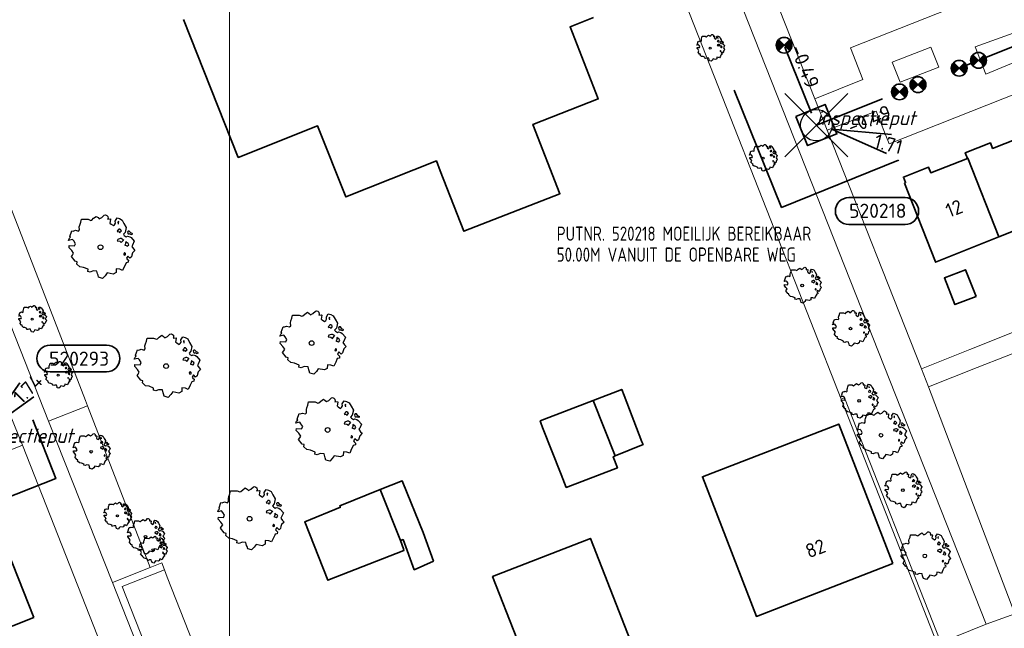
# Model space of a CAD drawing. Header units: metres. Extents: x 152391 to 157968, y 462336 to 467280.
# Tile 234 of 256: x 154960 to 155054, y 464588 to 464646. Entities that reach past the tile are written whole.
import ezdxf
from ezdxf.enums import TextEntityAlignment as Align

# ---------------------------------------------------------------- set-up
doc = ezdxf.new("R2010")
doc.units = ezdxf.units.M
doc.header["$LTSCALE"] = 0.75
doc.header["$PDMODE"] = 3
doc.header["$PDSIZE"] = 3
doc.linetypes.add('RI-VWA_BETON', pattern=[19, 9, -5, 0, -5])
doc.layers.get('0').update_dxf_attribs({"lineweight": 25})
doc.layers.get('defpoints').update_dxf_attribs({"lineweight": 25})
for name, color, linetype, lineweight in [('B-GV-GR-BOOM-S', 252, 'Continuous', 25), ('B-WE-GR-BEPLANTING_CULTUUR_BODEMBEDEKKER-GV', 251, 'Continuous', 18), ('B-WE-GR-BEPLANTING_CULTUUR_HEESTERS-GV', 251, 'Continuous', 18), ('B-WE-GR-BEPLANTING_CULTUUR_VASTE PLANTENVAK-GV', 251, 'Continuous', 18), ('B-WE-GR-GROENVOORZIENING-GV', 251, 'Continuous', 18), ('B-WE-GR-HAAG-GV', 251, 'Continuous', 13), ('B-WE-OG-BEBOUWING-GV', 6, 'Continuous', 35), ('B-WE-OG-BEBOUWING-T18', 1, 'Continuous', 18), ('B-WE-OG-TERREIN_CULTUURSCHEIDING-GV', 251, 'Continuous', 18), ('B-WE-VH-VERHARDING_TEGEL-GV', 251, 'Continuous', 18), ('N-OI-RI-BIJZONDERDERHEDEN-T18', 134, 'Continuous', 18), ('N-OI-RI-VWA_PUTNUMMER-S @ 0.75', 36, 'Continuous', 35), ('N-OI-RI-VWA_RIOOLPUT_INSPECTIEPUT-S', 36, 'Continuous', 35), ('N-OI-RI-VWA_STROOMRICHTING-S @ 0.75', 36, 'Continuous', 35), ('N-OI-RI-VWA_TRANSPORTLEIDING_BETON_250-G', 36, 'RI-VWA_BETON', 35), ('N-RO-KG-GRENS_WERK-G', 7, 'XX-WERKGRENS', 35)]:
    doc.layers.add(name, color=color, linetype=linetype, lineweight=lineweight)
doc.layers.add('inspectieput', color=7, linetype='Continuous', plot=False)
doc.layers.add('N-OI-RI-VRIJVERVAL_HULPSTUK-S', color=210, linetype='Continuous', lineweight=35, plot=False)
doc.layers.add('X-XX-AL-TEKENBLAD_HULPLIJN-G', color=7, linetype='Continuous', lineweight=18, plot=False)
doc.styles.add('NLCS-ISO', font='isocpeur.ttf')
doc.styles.add('NLCS-ISO-M750-T18', font='NLCS-ISO.ttf', dxfattribs={"height": 1.35})
doc.styles.add('NLCS-ISO-M750-T18_CURSIEF', font='NLCS-ISO.ttf', dxfattribs={"oblique": 15, "height": 1.35})
doc.linetypes.add('XX-WERKGRENS', pattern='A,0,[137,NLCS.SHX,S=0.1,R=0,X=-1.1,Y=-1.35],-6', length=6)

# ---------------------------------------------------------------- blocks, each defined once
blk = doc.blocks.new('*U118')
at = {"ltscale": 0.1}
blk.add_hatch(color=256, dxfattribs=at).paths.add_polyline_path([(-2.5, 0), (2.5, -0.83), (2.5, 0.83)])
at = {"ltscale": 0.1, "flags": 128}
blk.add_lwpolyline([(-2.5, 0), (2.5, -0.83), (2.5, 0.83)], close=True, dxfattribs=at)
at = {"ltscale": 0.1, "style": 'NLCS-ISO'}
for tag, p in [('BOBL', (-25.41, -3.24)), ('MAT', (-1, -3.74))]:
    blk.add_attdef(tag, text='', height=1.8, dxfattribs=at).set_placement(p, align=Align.BOTTOM_RIGHT)
for tag, p in [('BOBR', (24.46, -3.23)), ('DIA', (1, -3.74))]:
    blk.add_attdef(tag, text='', height=1.8, dxfattribs=at).set_placement(p, align=Align.BOTTOM_LEFT)
at = {"layer": 'defpoints', "ltscale": 0.1, "style": 'NLCS-ISO', "flags": 1}
blk.add_attdef('JVA', text='', height=1.8, dxfattribs=at).set_placement((0, -1), align=Align.TOP_CENTER)
blk = doc.blocks.new('*U119')
at = {"ltscale": 0.1}
blk.add_hatch(color=256, dxfattribs=at).paths.add_polyline_path([(-2.5, 0), (2.5, -0.83), (2.5, 0.83)])
at = {"ltscale": 0.1, "flags": 128}
blk.add_lwpolyline([(-2.5, 0), (2.5, -0.83), (2.5, 0.83)], close=True, dxfattribs=at)
at = {"ltscale": 0.1, "style": 'NLCS-ISO'}
for tag, p in [('MAT', (-1, 0.5)), ('BOBL', (-15.12, 0))]:
    blk.add_attdef(tag, text='', height=1.8, dxfattribs=at).set_placement(p, align=Align.BOTTOM_RIGHT)
for tag, p in [('DIA', (1, 0.5)), ('BOBR', (14.17, 0))]:
    blk.add_attdef(tag, text='', height=1.8, dxfattribs=at).set_placement(p, align=Align.BOTTOM_LEFT)
at = {"layer": 'defpoints', "ltscale": 0.1, "style": 'NLCS-ISO', "flags": 1}
blk.add_attdef('JVA', text='', height=1.8, dxfattribs=at).set_placement((0, -1), align=Align.TOP_CENTER)
blk = doc.blocks.new('B-SRI-PUT_VWA-SO')
at = {"flags": 128}
blk.add_lwpolyline([(-2, 2), (2, 2), (2, -2), (-2, -2)], close=True, dxfattribs=at)
at = {"lineweight": -3, "flags": 128}
blk.add_lwpolyline([(2, -2), (2, 2), (-2, 2), (-2, -2)], close=True, dxfattribs=at)
at = {"lineweight": -3}
blk.add_circle((0, 0), 2, dxfattribs=at)
blk = doc.blocks.new('*U257')
for q in [(8.88, -3.6), (9.51, -1.18)]:
    blk.add_line((1.94, -0.5), q)
blk.add_lwpolyline([(11.26, -12.58), (4.1, -12.58, -1), (4.1, -9.19), (11.26, -9.19, -1)], format="xyb", close=True)
at = {"ltscale": 0.1, "style": 'NLCS-ISO'}
blk.add_attdef('PUTHGT', text='', height=1.8, rotation=345.4424, dxfattribs=at).set_placement((7.4, -1.95), align=Align.MIDDLE_LEFT)
blk.add_attdef('PUTNR', text='', height=1.8, dxfattribs=at).set_placement((7.78, -9.05), align=Align.MIDDLE_CENTER)
blk = doc.blocks.new('*U178')
for q in [(5.83, 7.6), (7.6, 5.83)]:
    blk.add_line((1.41, 1.41), q)
blk.add_lwpolyline([(16.81, 12.39), (9.65, 12.39, 1), (9.65, 9.01), (16.81, 9.01, 1)], format="xyb", close=True)
at = {"ltscale": 0.1, "style": 'NLCS-ISO'}
blk.add_attdef('PUTHGT', text='', height=1.8, rotation=45, dxfattribs=at).set_placement((5.39, 5.43), align=Align.MIDDLE_LEFT)
blk.add_attdef('PUTNR', text='', height=1.8, dxfattribs=at).set_placement((13.33, 10.67), align=Align.MIDDLE_CENTER)
blk = doc.blocks.new('SRI-HULP')
h = blk.add_hatch(color=256)
h.dxf.hatch_style = 1
h.paths.add_polyline_path([(-0.71, 0.71, 0.198912), (-1, 0, 0.198912), (-0.71, -0.71), (0, 0)])
h = blk.add_hatch(color=256)
h.dxf.hatch_style = 1
h.paths.add_polyline_path([(1, 0, 0.198912), (0.71, 0.71), (0, 0), (0.71, -0.71, 0.198912)])
for p, q in [((-0.71, 0.71), (0.71, -0.71)), ((-0.71, -0.71), (0.71, 0.71))]:
    blk.add_line(p, q)
blk.add_circle((0, 0), 1)
blk = doc.blocks.new('ACMAP_ANN_TEMPLATE_type knoop')
at = {"layer": 'defpoints', "style": 'NLCS-ISO-M750-T18_CURSIEF', "oblique": 15}
blk.add_attdef('type_knoop', (0, 0), '', height=1.35, dxfattribs=at)
blk = doc.blocks.new('SGR-BOOM_21_30')
at = {"linetype": 'Continuous'}
for p, q in [((-1.133, 1.088), (-1.109, 1.187)), ((-1.121, 0.924), (-1.133, 1.088)), ((-1.109, 1.187), (-1.051, 1.335)), ((-1.051, 1.335), (-1.016, 1.499)), ((-1.016, 1.499), (-0.668, 1.499)), ((-0.668, 1.499), (-0.516, 1.433)), ((-0.516, 1.433), (-0.47, 1.45)), ((-0.47, 1.45), (-0.365, 1.548)), ((-0.365, 1.548), (-0.226, 1.647)), ((-0.226, 1.647), (-0.133, 1.581)), ((-0.133, 1.581), (-0.063, 1.515)), ((-0.063, 1.515), (0.065, 1.581)), ((0.065, 1.581), (0.205, 1.712)), ((0.205, 1.712), (0.263, 1.729)), ((0.263, 1.729), (0.333, 1.696)), ((0.333, 1.696), (0.391, 1.647)), ((0.402, 1.532), (0.379, 1.499)), ((0.379, 1.499), (0.53, 1.515)), ((0.391, 1.647), (0.402, 1.532)), ((0.542, 1.483), (0.507, 1.285)), ((0.507, 1.285), (0.565, 1.236)), ((0.53, 1.515), (0.542, 1.483)), ((0.565, 1.236), (0.693, 1.154)), ((0.693, 1.154), (0.751, 1.203)), ((0.751, 1.203), (0.798, 1.285)), ((0.786, 1.4), (0.891, 1.565)), ((0.798, 1.285), (0.786, 1.4)), ((0.891, 1.565), (1.019, 1.532)), ((0.972, 1.368), (0.926, 1.335)), ((0.926, 1.335), (0.949, 1.253)), ((0.972, 0.973), (0.937, 0.908)), ((0.949, 1.253), (0.961, 1.236)), ((0.961, 1.269), (0.972, 1.368)), ((1.03, 0.973), (0.972, 0.973)), ((1.019, 1.532), (1.158, 1.45)), ((1.077, 0.94), (1.03, 0.973)), ((1.124, 0.875), (1.077, 0.94)), ((1.158, 1.45), (1.251, 1.269)), ((1.251, 1.269), (1.379, 1.055)), ((1.379, 1.055), (1.321, 0.793)), ((-1.703, 0.365), (-1.656, 0.48)), ((-1.493, 0.415), (-1.703, 0.365)), ((-1.679, -0.029), (-1.668, 0.086)), ((-1.668, 0.086), (-1.389, 0.07)), ((-1.656, 0.48), (-1.598, 0.53)), ((-1.633, 0.579), (-1.528, 0.875)), ((-1.598, 0.53), (-1.633, 0.579)), ((-1.528, 0.875), (-1.458, 0.858)), ((-1.423, 0.333), (-1.493, 0.415)), ((-1.458, 0.858), (-1.342, 0.908)), ((-1.33, 0.185), (-1.423, 0.333)), ((-1.389, 0.07), (-1.33, 0.185)), ((-1.342, 0.908), (-1.179, 0.858)), ((-1.179, 0.858), (-1.121, 0.924)), ((0.937, 0.908), (0.891, 0.875)), ((0.891, 0.875), (0.926, 0.825)), ((0.926, 0.415), (0.891, 0.333)), ((0.891, 0.333), (1.03, 0.316)), ((0.926, 0.825), (0.984, 0.842)), ((1.054, 0.464), (0.926, 0.415)), ((0.984, 0.842), (1.03, 0.776)), ((1.03, 0.776), (1.077, 0.842)), ((1.03, 0.316), (1.112, 0.251)), ((1.112, 0.464), (1.054, 0.464)), ((1.077, 0.842), (1.124, 0.875)), ((1.217, 0.398), (1.112, 0.464)), ((1.112, 0.251), (1.205, 0.365)), ((1.205, 0.365), (1.24, 0.415)), ((1.321, 0.793), (1.228, 0.694)), ((1.228, 0.694), (1.275, 0.628)), ((1.275, 0.628), (1.379, 0.563)), ((1.344, 0.185), (1.31, 0.103)), ((1.434, 0.049), (1.31, 0.103)), ((1.356, 0.3), (1.344, 0.234)), ((1.344, 0.234), (1.344, 0.185)), ((1.426, 0.234), (1.356, 0.3)), ((1.379, 0.563), (1.438, 0.595)), ((1.472, 0.201), (1.426, 0.234)), ((1.434, 0.049), (1.507, 0.136)), ((1.472, 0.858), (1.438, 0.809)), ((1.438, 0.809), (1.461, 0.743)), ((1.438, 0.595), (1.565, 0.563)), ((1.461, 0.743), (1.531, 0.694)), ((1.542, 0.858), (1.472, 0.858)), ((1.507, 0.136), (1.472, 0.201)), ((1.531, 0.727), (1.635, 0.678)), ((1.531, 0.694), (1.542, 0.727)), ((1.624, 0.76), (1.542, 0.858)), ((1.565, 0.563), (1.635, 0.513)), ((1.728, 0.71), (1.624, 0.76)), ((1.635, 0.678), (1.728, 0.71)), ((1.635, 0.513), (1.81, 0.316)), ((1.717, 0.103), (1.67, 0.037)), ((1.67, 0.037), (1.763, -0.094)), ((1.81, 0.316), (1.717, 0.103)), ((-1.54, -0.177), (-1.679, -0.029)), ((-1.551, -0.505), (-1.493, -0.423)), ((-1.354, -0.752), (-1.551, -0.505)), ((-1.435, -0.324), (-1.54, -0.177)), ((-1.493, -0.423), (-1.435, -0.324)), ((-1.249, -0.784), (-1.354, -0.752)), ((-1.272, -0.899), (-1.249, -0.784)), ((-1.109, -1.047), (-1.272, -0.899)), ((1.286, -0.292), (1.24, -0.357)), ((1.24, -0.357), (1.251, -0.423)), ((1.263, -0.423), (1.333, -0.407)), ((1.333, -0.341), (1.286, -0.292)), ((1.356, -0.883), (1.286, -1.014)), ((1.333, -0.407), (1.333, -0.341)), ((1.368, -0.834), (1.356, -0.883)), ((1.484, -0.801), (1.368, -0.834)), ((1.461, -0.472), (1.391, -0.587)), ((1.391, -0.587), (1.426, -0.637)), ((1.426, -0.637), (1.496, -0.702)), ((1.577, -0.587), (1.461, -0.472)), ((1.496, -0.702), (1.484, -0.801)), ((1.658, -0.522), (1.577, -0.587)), ((1.682, -0.423), (1.658, -0.522)), ((1.717, -0.308), (1.682, -0.423)), ((1.845, -0.177), (1.717, -0.308)), ((1.763, -0.094), (1.845, -0.177)), ((-0.912, -1.08), (-1.109, -1.047)), ((-0.668, -1.179), (-0.912, -1.08)), ((-0.679, -1.294), (-0.668, -1.179)), ((-0.551, -1.326), (-0.679, -1.294)), ((-0.4, -1.261), (-0.551, -1.326)), ((-0.191, -1.277), (-0.4, -1.261)), ((-0.156, -1.425), (-0.191, -1.277)), ((-0.133, -1.491), (-0.156, -1.425)), ((-0.098, -1.606), (-0.133, -1.491)), ((0.112, -1.671), (-0.098, -1.606)), ((0.251, -1.524), (0.112, -1.671)), ((0.356, -1.376), (0.251, -1.524)), ((0.682, -1.441), (0.356, -1.376)), ((0.833, -1.359), (0.682, -1.441)), ((0.844, -1.162), (0.833, -1.359)), ((1.03, -1.179), (0.844, -1.162)), ((1.182, -1.244), (1.03, -1.179)), ((1.286, -1.014), (1.182, -1.244))]:
    blk.add_line(p, q, dxfattribs=at)
blk.add_circle((0, 0), 0.126, dxfattribs=at)
blk = doc.blocks.new('SGR-BOOM_31_50')
at = {"linetype": 'Continuous'}
for p, q in [((-1.402, 1.78), (-1.355, 1.999)), ((-1.355, 1.999), (-0.89, 1.999)), ((-0.89, 1.999), (-0.688, 1.911)), ((-0.688, 1.911), (-0.626, 1.933)), ((-0.626, 1.933), (-0.487, 2.064)), ((-0.487, 2.064), (-0.301, 2.196)), ((-0.301, 2.196), (-0.177, 2.108)), ((-0.177, 2.108), (-0.084, 2.02)), ((-0.084, 2.02), (0.087, 2.108)), ((0.087, 2.108), (0.273, 2.283)), ((0.273, 2.283), (0.351, 2.305)), ((0.351, 2.305), (0.444, 2.261)), ((0.444, 2.261), (0.521, 2.196)), ((0.537, 2.042), (0.506, 1.999)), ((0.506, 1.999), (0.707, 2.02)), ((0.521, 2.196), (0.537, 2.042)), ((0.723, 1.977), (0.676, 1.714)), ((0.707, 2.02), (0.723, 1.977)), ((1.048, 1.867), (1.188, 2.086)), ((1.188, 2.086), (1.358, 2.042)), ((1.358, 2.042), (1.545, 1.933)), ((1.545, 1.933), (1.669, 1.692)), ((-2.177, 0.772), (-2.038, 1.166)), ((-2.038, 1.166), (-1.944, 1.144)), ((-1.944, 1.144), (-1.789, 1.21)), ((-1.789, 1.21), (-1.572, 1.144)), ((-1.572, 1.144), (-1.495, 1.232)), ((-1.51, 1.451), (-1.479, 1.582)), ((-1.495, 1.232), (-1.51, 1.451)), ((-1.479, 1.582), (-1.402, 1.78)), ((0.676, 1.714), (0.754, 1.648)), ((0.754, 1.648), (0.924, 1.539)), ((0.924, 1.539), (1.002, 1.604)), ((1.002, 1.604), (1.064, 1.714)), ((1.064, 1.714), (1.048, 1.867)), ((1.25, 1.21), (1.188, 1.166)), ((1.188, 1.166), (1.234, 1.101)), ((1.296, 1.823), (1.234, 1.78)), ((1.234, 1.78), (1.265, 1.67)), ((1.234, 1.101), (1.312, 1.122)), ((1.296, 1.298), (1.25, 1.21)), ((1.265, 1.67), (1.281, 1.648)), ((1.281, 1.692), (1.296, 1.823)), ((1.374, 1.298), (1.296, 1.298)), ((1.312, 1.122), (1.374, 1.035)), ((1.436, 1.254), (1.374, 1.298)), ((1.374, 1.035), (1.436, 1.122)), ((1.498, 1.166), (1.436, 1.254)), ((1.436, 1.122), (1.498, 1.166)), ((1.762, 1.057), (1.638, 0.925)), ((1.669, 1.692), (1.839, 1.407)), ((1.839, 1.407), (1.762, 1.057)), ((1.963, 1.144), (1.917, 1.079)), ((1.917, 1.079), (1.948, 0.991)), ((1.948, 0.991), (2.041, 0.925)), ((2.056, 1.144), (1.963, 1.144)), ((2.041, 0.969), (2.18, 0.903)), ((2.041, 0.925), (2.056, 0.969)), ((2.165, 1.013), (2.056, 1.144)), ((2.304, 0.947), (2.165, 1.013)), ((2.18, 0.903), (2.304, 0.947)), ((-2.27, 0.487), (-2.208, 0.641)), ((-1.991, 0.553), (-2.27, 0.487)), ((-2.239, -0.038), (-2.224, 0.115)), ((-2.224, 0.115), (-1.851, 0.093)), ((-2.208, 0.641), (-2.131, 0.706)), ((-2.131, 0.706), (-2.177, 0.772)), ((-1.898, 0.444), (-1.991, 0.553)), ((-1.774, 0.246), (-1.898, 0.444)), ((-1.851, 0.093), (-1.774, 0.246)), ((1.234, 0.553), (1.188, 0.444)), ((1.188, 0.444), (1.374, 0.422)), ((1.405, 0.619), (1.234, 0.553)), ((1.374, 0.422), (1.483, 0.334)), ((1.483, 0.619), (1.405, 0.619)), ((1.622, 0.531), (1.483, 0.619)), ((1.483, 0.334), (1.607, 0.487)), ((1.607, 0.487), (1.653, 0.553)), ((1.638, 0.925), (1.7, 0.838)), ((1.7, 0.838), (1.839, 0.75)), ((1.793, 0.246), (1.746, 0.137)), ((1.911, 0.065), (1.746, 0.137)), ((1.808, 0.4), (1.793, 0.312)), ((1.793, 0.312), (1.793, 0.246)), ((1.901, 0.312), (1.808, 0.4)), ((1.839, 0.75), (1.917, 0.794)), ((1.963, 0.268), (1.901, 0.312)), ((1.911, 0.065), (2.01, 0.181)), ((1.917, 0.794), (2.087, 0.75)), ((2.01, 0.181), (1.963, 0.268)), ((2.087, 0.75), (2.18, 0.684)), ((2.18, 0.684), (2.413, 0.422)), ((2.289, 0.137), (2.227, 0.049)), ((2.227, 0.049), (2.351, -0.126)), ((2.413, 0.422), (2.289, 0.137)), ((-2.053, -0.235), (-2.239, -0.038)), ((-2.069, -0.673), (-1.991, -0.564)), ((-1.805, -1.002), (-2.069, -0.673)), ((-1.913, -0.433), (-2.053, -0.235)), ((-1.991, -0.564), (-1.913, -0.433)), ((1.715, -0.389), (1.653, -0.476)), ((1.653, -0.476), (1.669, -0.564)), ((1.684, -0.564), (1.777, -0.542)), ((1.777, -0.454), (1.715, -0.389)), ((1.777, -0.542), (1.777, -0.454)), ((1.948, -0.63), (1.855, -0.783)), ((1.855, -0.783), (1.901, -0.849)), ((1.901, -0.849), (1.994, -0.936)), ((2.103, -0.783), (1.948, -0.63)), ((2.211, -0.695), (2.103, -0.783)), ((2.242, -0.564), (2.211, -0.695)), ((2.289, -0.411), (2.242, -0.564)), ((2.459, -0.235), (2.289, -0.411)), ((2.351, -0.126), (2.459, -0.235)), ((-1.665, -1.046), (-1.805, -1.002)), ((-1.696, -1.199), (-1.665, -1.046)), ((-1.479, -1.396), (-1.696, -1.199)), ((-1.216, -1.44), (-1.479, -1.396)), ((-0.89, -1.571), (-1.216, -1.44)), ((-0.906, -1.725), (-0.89, -1.571)), ((-0.735, -1.769), (-0.906, -1.725)), ((-0.533, -1.681), (-0.735, -1.769)), ((-0.254, -1.703), (-0.533, -1.681)), ((-0.208, -1.9), (-0.254, -1.703)), ((0.475, -1.834), (0.335, -2.031)), ((0.909, -1.922), (0.475, -1.834)), ((1.11, -1.812), (0.909, -1.922)), ((1.126, -1.55), (1.11, -1.812)), ((1.374, -1.571), (1.126, -1.55)), ((1.576, -1.659), (1.374, -1.571)), ((1.715, -1.352), (1.576, -1.659)), ((1.808, -1.177), (1.715, -1.352)), ((1.824, -1.112), (1.808, -1.177)), ((1.979, -1.068), (1.824, -1.112)), ((1.994, -0.936), (1.979, -1.068)), ((-0.177, -1.988), (-0.208, -1.9)), ((-0.13, -2.141), (-0.177, -1.988)), ((0.149, -2.229), (-0.13, -2.141)), ((0.335, -2.031), (0.149, -2.229))]:
    blk.add_line(p, q, dxfattribs=at)
blk.add_circle((0, 0), 0.169, dxfattribs=at)
blk = doc.blocks.new('SGR-BOOM_50_100')
at = {"linetype": 'Continuous'}
for p, q in [((-0.649, 2.752), (-0.401, 2.928)), ((-0.401, 2.928), (-0.236, 2.811)), ((-0.236, 2.811), (-0.112, 2.694)), ((-0.112, 2.694), (0.116, 2.811)), ((0.116, 2.811), (0.364, 3.044)), ((0.364, 3.044), (0.467, 3.074)), ((0.467, 3.074), (0.591, 3.015)), ((0.591, 3.015), (0.695, 2.928)), ((0.695, 2.928), (0.715, 2.723)), ((-2.014, 1.935), (-1.972, 2.11)), ((-1.993, 1.643), (-2.014, 1.935)), ((-1.972, 2.11), (-1.869, 2.373)), ((-1.869, 2.373), (-1.807, 2.665)), ((-1.807, 2.665), (-1.187, 2.665)), ((-1.187, 2.665), (-0.918, 2.548)), ((-0.918, 2.548), (-0.835, 2.577)), ((-0.835, 2.577), (-0.649, 2.752)), ((0.715, 2.723), (0.674, 2.665)), ((0.674, 2.665), (0.943, 2.694)), ((0.964, 2.636), (0.902, 2.285)), ((0.902, 2.285), (1.005, 2.198)), ((0.943, 2.694), (0.964, 2.636)), ((1.005, 2.198), (1.232, 2.052)), ((1.232, 2.052), (1.336, 2.139)), ((1.336, 2.139), (1.418, 2.285)), ((1.398, 2.49), (1.584, 2.782)), ((1.418, 2.285), (1.398, 2.49)), ((1.584, 2.782), (1.811, 2.723)), ((1.729, 2.431), (1.646, 2.373)), ((1.646, 2.373), (1.687, 2.227)), ((1.687, 2.227), (1.708, 2.198)), ((1.708, 2.256), (1.729, 2.431)), ((1.811, 2.723), (2.059, 2.577)), ((2.059, 2.577), (2.225, 2.256)), ((2.225, 2.256), (2.452, 1.876)), ((2.452, 1.876), (2.349, 1.409)), ((-2.944, 0.854), (-2.841, 0.942)), ((-2.903, 1.029), (-2.717, 1.555)), ((-2.841, 0.942), (-2.903, 1.029)), ((-2.717, 1.555), (-2.593, 1.526)), ((-2.593, 1.526), (-2.386, 1.613)), ((-2.386, 1.613), (-2.096, 1.526)), ((-2.096, 1.526), (-1.993, 1.643)), ((1.667, 1.613), (1.584, 1.555)), ((1.584, 1.555), (1.646, 1.467)), ((1.646, 1.467), (1.749, 1.497)), ((1.729, 1.73), (1.667, 1.613)), ((1.832, 1.73), (1.729, 1.73)), ((1.749, 1.497), (1.832, 1.38)), ((1.915, 1.672), (1.832, 1.73)), ((1.832, 1.38), (1.915, 1.497)), ((1.997, 1.555), (1.915, 1.672)), ((1.915, 1.497), (1.997, 1.555)), ((2.349, 1.409), (2.183, 1.234)), ((2.183, 1.234), (2.266, 1.117)), ((2.266, 1.117), (2.452, 1)), ((2.452, 1), (2.556, 1.059)), ((2.618, 1.526), (2.556, 1.438)), ((2.556, 1.438), (2.597, 1.321)), ((2.556, 1.059), (2.783, 1)), ((2.597, 1.321), (2.721, 1.234)), ((2.742, 1.526), (2.618, 1.526)), ((2.721, 1.292), (2.907, 1.205)), ((2.721, 1.234), (2.742, 1.292)), ((2.886, 1.351), (2.742, 1.526)), ((2.783, 1), (2.907, 0.913)), ((3.072, 1.263), (2.886, 1.351)), ((2.907, 1.205), (3.072, 1.263)), ((-3.027, 0.65), (-2.944, 0.854)), ((-2.655, 0.737), (-3.027, 0.65)), ((-2.985, -0.051), (-2.965, 0.153)), ((-2.965, 0.153), (-2.469, 0.124)), ((-2.531, 0.591), (-2.655, 0.737)), ((-2.365, 0.329), (-2.531, 0.591)), ((-2.469, 0.124), (-2.365, 0.329)), ((1.646, 0.737), (1.584, 0.591)), ((1.584, 0.591), (1.832, 0.562)), ((1.873, 0.825), (1.646, 0.737)), ((1.832, 0.562), (1.977, 0.445)), ((1.977, 0.825), (1.873, 0.825)), ((2.163, 0.708), (1.977, 0.825)), ((1.977, 0.445), (2.142, 0.65)), ((2.142, 0.65), (2.204, 0.737)), ((2.39, 0.329), (2.328, 0.183)), ((2.549, 0.087), (2.328, 0.183)), ((2.411, 0.533), (2.39, 0.416)), ((2.39, 0.416), (2.39, 0.329)), ((2.535, 0.416), (2.411, 0.533)), ((2.618, 0.358), (2.535, 0.416)), ((2.549, 0.087), (2.68, 0.241)), ((2.68, 0.241), (2.618, 0.358)), ((2.907, 0.913), (3.217, 0.562)), ((3.052, 0.183), (2.969, 0.066)), ((2.969, 0.066), (3.135, -0.168)), ((3.217, 0.562), (3.052, 0.183)), ((-2.737, -0.314), (-2.985, -0.051)), ((-2.758, -0.898), (-2.655, -0.752)), ((-2.407, -1.336), (-2.758, -0.898)), ((-2.551, -0.577), (-2.737, -0.314)), ((-2.655, -0.752), (-2.551, -0.577)), ((2.287, -0.518), (2.204, -0.635)), ((2.204, -0.635), (2.225, -0.752)), ((2.245, -0.752), (2.37, -0.723)), ((2.37, -0.606), (2.287, -0.518)), ((2.37, -0.723), (2.37, -0.606)), ((2.597, -0.84), (2.473, -1.044)), ((2.804, -1.044), (2.597, -0.84)), ((2.948, -0.927), (2.804, -1.044)), ((2.99, -0.752), (2.948, -0.927)), ((3.052, -0.548), (2.99, -0.752)), ((3.279, -0.314), (3.052, -0.548)), ((3.135, -0.168), (3.279, -0.314)), ((-2.22, -1.394), (-2.407, -1.336)), ((-2.262, -1.599), (-2.22, -1.394)), ((-1.972, -1.862), (-2.262, -1.599)), ((-1.621, -1.92), (-1.972, -1.862)), ((2.287, -1.803), (2.101, -2.212)), ((2.411, -1.57), (2.287, -1.803)), ((2.432, -1.482), (2.411, -1.57)), ((2.638, -1.424), (2.432, -1.482)), ((2.473, -1.044), (2.535, -1.132)), ((2.535, -1.132), (2.659, -1.248)), ((2.659, -1.248), (2.638, -1.424)), ((-1.187, -2.095), (-1.621, -1.92)), ((-1.207, -2.3), (-1.187, -2.095)), ((-0.98, -2.358), (-1.207, -2.3)), ((-0.711, -2.241), (-0.98, -2.358)), ((-0.339, -2.271), (-0.711, -2.241)), ((-0.277, -2.533), (-0.339, -2.271)), ((-0.236, -2.65), (-0.277, -2.533)), ((-0.174, -2.855), (-0.236, -2.65)), ((0.447, -2.709), (0.199, -2.971)), ((0.633, -2.446), (0.447, -2.709)), ((1.212, -2.563), (0.633, -2.446)), ((1.48, -2.417), (1.212, -2.563)), ((1.501, -2.066), (1.48, -2.417)), ((1.832, -2.095), (1.501, -2.066)), ((2.101, -2.212), (1.832, -2.095)), ((0.199, -2.971), (-0.174, -2.855))]:
    blk.add_line(p, q, dxfattribs=at)
blk.add_circle((0, 0), 0.225, dxfattribs=at)
blk = doc.blocks.new('SGR-BOOM_0_20')
at = {"linetype": 'Continuous'}
for p, q in [((-0.832, 0.89), (-0.788, 1.001)), ((-0.788, 1.001), (-0.762, 1.124)), ((-0.762, 1.124), (-0.501, 1.124)), ((-0.501, 1.124), (-0.387, 1.075)), ((-0.387, 1.075), (-0.352, 1.087)), ((-0.352, 1.087), (-0.274, 1.161)), ((-0.274, 1.161), (-0.169, 1.235)), ((-0.169, 1.235), (-0.099, 1.186)), ((-0.099, 1.186), (-0.047, 1.137)), ((-0.047, 1.137), (0.049, 1.186)), ((0.049, 1.186), (0.154, 1.284)), ((0.154, 1.284), (0.197, 1.297)), ((0.197, 1.297), (0.25, 1.272)), ((0.25, 1.272), (0.293, 1.235)), ((0.302, 1.149), (0.284, 1.124)), ((0.284, 1.124), (0.398, 1.137)), ((0.293, 1.235), (0.302, 1.149)), ((0.407, 1.112), (0.38, 0.964)), ((0.38, 0.964), (0.424, 0.927)), ((0.398, 1.137), (0.407, 1.112)), ((0.564, 0.902), (0.598, 0.964)), ((0.59, 1.05), (0.668, 1.173)), ((0.598, 0.964), (0.59, 1.05)), ((0.668, 1.173), (0.764, 1.149)), ((0.729, 1.026), (0.694, 1.001)), ((0.694, 1.001), (0.712, 0.939)), ((0.712, 0.939), (0.721, 0.927)), ((0.721, 0.952), (0.729, 1.026)), ((0.764, 1.149), (0.869, 1.087)), ((0.869, 1.087), (0.939, 0.952)), ((0.939, 0.952), (1.035, 0.792)), ((-1.277, 0.274), (-1.242, 0.36)), ((-1.12, 0.311), (-1.277, 0.274)), ((-1.259, -0.022), (-1.251, 0.065)), ((-1.251, 0.065), (-1.041, 0.052)), ((-1.242, 0.36), (-1.198, 0.397)), ((-1.225, 0.434), (-1.146, 0.656)), ((-1.198, 0.397), (-1.225, 0.434)), ((-1.146, 0.656), (-1.094, 0.644)), ((-1.068, 0.249), (-1.12, 0.311)), ((-1.094, 0.644), (-1.007, 0.681)), ((-0.998, 0.139), (-1.068, 0.249)), ((-1.041, 0.052), (-0.998, 0.139)), ((-1.007, 0.681), (-0.884, 0.644)), ((-0.884, 0.644), (-0.841, 0.693)), ((-0.85, 0.816), (-0.832, 0.89)), ((-0.841, 0.693), (-0.85, 0.816)), ((0.424, 0.927), (0.52, 0.865)), ((0.52, 0.865), (0.564, 0.902)), ((0.703, 0.681), (0.668, 0.656)), ((0.668, 0.656), (0.694, 0.619)), ((0.694, 0.311), (0.668, 0.249)), ((0.668, 0.249), (0.773, 0.237)), ((0.694, 0.619), (0.738, 0.631)), ((0.79, 0.348), (0.694, 0.311)), ((0.729, 0.73), (0.703, 0.681)), ((0.773, 0.73), (0.729, 0.73)), ((0.738, 0.631), (0.773, 0.582)), ((0.808, 0.705), (0.773, 0.73)), ((0.773, 0.582), (0.808, 0.631)), ((0.773, 0.237), (0.834, 0.188)), ((0.834, 0.348), (0.79, 0.348)), ((0.843, 0.656), (0.808, 0.705)), ((0.808, 0.631), (0.843, 0.656)), ((0.912, 0.299), (0.834, 0.348)), ((0.834, 0.188), (0.904, 0.274)), ((0.904, 0.274), (0.93, 0.311)), ((0.991, 0.594), (0.921, 0.521)), ((0.921, 0.521), (0.956, 0.471)), ((0.956, 0.471), (1.035, 0.422)), ((1.008, 0.139), (0.982, 0.077)), ((1.075, 0.037), (0.982, 0.077)), ((1.035, 0.792), (0.991, 0.594)), ((1.017, 0.225), (1.008, 0.176)), ((1.008, 0.176), (1.008, 0.139)), ((1.069, 0.176), (1.017, 0.225)), ((1.035, 0.422), (1.078, 0.447)), ((1.104, 0.151), (1.069, 0.176)), ((1.075, 0.037), (1.13, 0.102)), ((1.104, 0.644), (1.078, 0.607)), ((1.078, 0.607), (1.096, 0.557)), ((1.078, 0.447), (1.174, 0.422)), ((1.096, 0.557), (1.148, 0.521)), ((1.157, 0.644), (1.104, 0.644)), ((1.13, 0.102), (1.104, 0.151)), ((1.148, 0.545), (1.226, 0.508)), ((1.148, 0.521), (1.157, 0.545)), ((1.218, 0.57), (1.157, 0.644)), ((1.174, 0.422), (1.226, 0.385)), ((1.296, 0.533), (1.218, 0.57)), ((1.226, 0.508), (1.296, 0.533)), ((1.226, 0.385), (1.357, 0.237)), ((1.287, 0.077), (1.253, 0.028)), ((1.253, 0.028), (1.322, -0.071)), ((1.357, 0.237), (1.287, 0.077)), ((-1.155, -0.132), (-1.259, -0.022)), ((-1.164, -0.379), (-1.12, -0.317)), ((-1.015, -0.564), (-1.164, -0.379)), ((-1.076, -0.243), (-1.155, -0.132)), ((-1.12, -0.317), (-1.076, -0.243)), ((-0.937, -0.588), (-1.015, -0.564)), ((-0.954, -0.675), (-0.937, -0.588)), ((-0.832, -0.785), (-0.954, -0.675)), ((-0.684, -0.81), (-0.832, -0.785)), ((-0.501, -0.884), (-0.684, -0.81)), ((-0.509, -0.97), (-0.501, -0.884)), ((0.633, -0.872), (0.625, -1.019)), ((0.773, -0.884), (0.633, -0.872)), ((0.886, -0.933), (0.773, -0.884)), ((0.965, -0.761), (0.886, -0.933)), ((0.965, -0.219), (0.93, -0.268)), ((0.93, -0.268), (0.939, -0.317)), ((0.947, -0.317), (1, -0.305)), ((1, -0.256), (0.965, -0.219)), ((1.017, -0.662), (0.965, -0.761)), ((1, -0.305), (1, -0.256)), ((1.026, -0.625), (1.017, -0.662)), ((1.113, -0.601), (1.026, -0.625)), ((1.096, -0.354), (1.043, -0.44)), ((1.043, -0.44), (1.069, -0.477)), ((1.069, -0.477), (1.122, -0.527)), ((1.183, -0.44), (1.096, -0.354)), ((1.122, -0.527), (1.113, -0.601)), ((1.244, -0.391), (1.183, -0.44)), ((1.261, -0.317), (1.244, -0.391)), ((1.287, -0.231), (1.261, -0.317)), ((1.383, -0.132), (1.287, -0.231)), ((1.322, -0.071), (1.383, -0.132)), ((-0.413, -0.995), (-0.509, -0.97)), ((-0.3, -0.946), (-0.413, -0.995)), ((-0.143, -0.958), (-0.3, -0.946)), ((-0.117, -1.069), (-0.143, -0.958)), ((-0.099, -1.118), (-0.117, -1.069)), ((-0.073, -1.204), (-0.099, -1.118)), ((0.084, -1.254), (-0.073, -1.204)), ((0.188, -1.143), (0.084, -1.254)), ((0.267, -1.032), (0.188, -1.143)), ((0.511, -1.081), (0.267, -1.032)), ((0.625, -1.019), (0.511, -1.081))]:
    blk.add_line(p, q, dxfattribs=at)
blk.add_circle((0, 0), 0.0948, dxfattribs=at)

msp = doc.modelspace()

# ---------------------------------------------------------------- linework, layer by layer
at = {"layer": 'B-WE-GR-BEPLANTING_CULTUUR_BODEMBEDEKKER-GV'}
msp.add_lwpolyline([(154968.838, 464592.374), (154972.43, 464593.795), (154966.462, 464609.17), (154962.771, 464607.71)], close=True, dxfattribs=at)
at = {"layer": 'B-WE-GR-BEPLANTING_CULTUUR_HEESTERS-GV'}
for points in [[(155020.695, 464667.322), (155016.202, 464665.545), (155022.571, 464649.297), (155035.221, 464617.131), (155038.102, 464609.805), (155038.428, 464609.933), (155047.576, 464586.67), (155051.894, 464588.406), (155022.86, 464661.845)], [(155054.475, 464644.581), (155050.845, 464643.278), (155051.882, 464640.689), (155055.453, 464642.17)], [(155047.251, 464586.539), (155047.576, 464586.67), (155038.428, 464609.933), (155038.102, 464609.805)]]:
    msp.add_lwpolyline(points, close=True, dxfattribs=at)
at = {"layer": 'B-WE-GR-BEPLANTING_CULTUUR_VASTE PLANTENVAK-GV'}
msp.add_lwpolyline([(155046.652, 464643.254), (155042.962, 464641.832), (155043.732, 464639.928), (155047.392, 464641.35)], close=True, dxfattribs=at)
at = {"layer": 'B-WE-GR-GROENVOORZIENING-GV'}
for points in [[(154981.484, 464560.405), (154982.337, 464560.739), (154972.304, 464585.548), (154969.76, 464591.975), (154973.779, 464593.565), (154973.519, 464594.226), (154972.43, 464593.795), (154968.838, 464592.374), (154971.642, 464585.286)], [(154986.12, 464562.22), (154974.051, 464592.875), (154973.779, 464593.565), (154969.76, 464591.975), (154972.304, 464585.548), (154982.337, 464560.739)]]:
    msp.add_lwpolyline(points, close=True, dxfattribs=at)
at = {"layer": 'B-WE-GR-HAAG-GV'}
msp.add_lwpolyline([(154981.484, 464560.405), (154982.337, 464560.739), (154972.304, 464585.548), (154969.76, 464591.975), (154973.779, 464593.565), (154973.519, 464594.226), (154972.43, 464593.795), (154968.838, 464592.374), (154971.642, 464585.286)], close=True, dxfattribs=at)
at = {"layer": 'B-WE-OG-BEBOUWING-GV'}
msp.add_lwpolyline([(154975.585, 464645.892), (154980.795, 464632.776), (154988.332, 464635.769), (154991.012, 464629.021), (154999.634, 464632.446), (155000, 464631.511), (155002.247, 464625.758), (155011.383, 464629.327), (155008.812, 464635.908), (155015.018, 464638.332), (155012.337, 464645.193), (155014.581, 464646.07)], dxfattribs=at)
for points in [[(155050.122, 464632.685), (155050.163, 464632.701), (155053.104, 464625.218), (155058.831, 464627.51), (155058.953, 464627.559), (155056.026, 464635.005), (155055.964, 464634.981), (155052.51, 464633.623), (155052.301, 464634.154), (155049.914, 464633.215)], [(155044.143, 464630.335), (155047.082, 464622.855), (155047.098, 464622.815), (155053.104, 464625.218), (155050.163, 464632.701), (155050.122, 464632.685), (155046.632, 464631.313), (155046.424, 464631.844), (155044.037, 464630.906), (155044.245, 464630.375)], [(155050.934, 464619.565), (155049.937, 464622.102), (155047.93, 464621.313), (155048.927, 464618.776)], [(155016.636, 464604.397), (155019.279, 464605.479), (155019.179, 464605.735), (155017.473, 464610.151), (155017.253, 464610.723), (155014.529, 464609.668)], [(155016.636, 464604.397), (155014.529, 464609.668), (155009.509, 464607.724), (155009.557, 464607.541), (155009.729, 464607.106), (155011.49, 464602.641), (155011.981, 464601.399), (155016.846, 464603.263), (155016.441, 464604.317)], [(155043.015, 464594.155), (155037.883, 464607.426), (155024.92, 464602.414), (155030.052, 464589.142)], [(154996.229, 464596.35), (154996.471, 464596.438), (154997.535, 464593.58), (154999.346, 464594.406), (154998.365, 464597.126), (154996.445, 464601.862), (154996.376, 464602.033), (154994.284, 464601.192)], [(154987.128, 464598.123), (154989.296, 464592.582), (154996.54, 464595.419), (154996.511, 464595.57), (154996.229, 464596.35), (154994.284, 464601.192), (154990.452, 464599.653), (154990.505, 464599.512), (154987.121, 464598.141)], [(154961.369, 464589.048), (154958.389, 464596.566), (154954.68, 464595.096), (154954.47, 464595.626), (154952.081, 464594.679), (154952.291, 464594.149), (154952.358, 464594.175), (154955.335, 464586.665)], [(155018.882, 464584.778), (155014.272, 464596.561), (155004.981, 464592.926), (155009.59, 464581.143)]]:
    msp.add_lwpolyline(points, close=True, dxfattribs=at)
at = {"layer": 'B-WE-OG-TERREIN_CULTUURSCHEIDING-GV'}
msp.add_lwpolyline([(154966.264, 464609.679), (154954.078, 464641.072), (154950.185, 464639.528), (154962.771, 464607.71), (154966.462, 464609.17)], close=True, dxfattribs=at)
at = {"layer": 'B-WE-VH-VERHARDING_TEGEL-GV'}
for points in [[(155022.86, 464661.845), (155051.894, 464588.406), (155054.638, 464589.37), (155046.413, 464610.956), (155045.754, 464612.688), (155036.796, 464635.358), (155035.611, 464638.335), (155026.562, 464661.278)], [(155100.723, 464607.604), (155095.095, 464605.231), (155059.535, 464591.279), (155054.638, 464589.37), (155051.894, 464588.406), (155047.576, 464586.67), (155047.251, 464586.539), (155026.778, 464578.302), (155000, 464567.647), (154986.18, 464562.131), (154986.12, 464562.22), (154982.337, 464560.739), (154981.484, 464560.405), (154979.968, 464559.814), (154978.454, 464559.223), (154943.688, 464545.591), (154938.38, 464543.51), (154932.918, 464541.371), (154933.323, 464538.766), (155104.15, 464606.336), (155104.347, 464606.414)]]:
    msp.add_lwpolyline(points, dxfattribs=at)
for points in [[(155074.509, 464657.22), (155039.008, 464643.206), (155040.164, 464640.171), (155035.611, 464638.335), (155036.796, 464635.358), (155041.438, 464637.165), (155042.683, 464634.07), (155078.153, 464648.144), (155076.85, 464651.388), (155082.563, 464653.61), (155081.378, 464656.496), (155075.694, 464654.334)], [(155054.475, 464644.581), (155055.453, 464642.17), (155051.882, 464640.689), (155050.845, 464643.278)], [(154952.988, 464643.805), (154949.096, 464642.262), (154949.466, 464641.33), (154943.876, 464639.112), (154944.509, 464637.485), (154947.272, 464638.557), (154949.417, 464633.076), (154950.166, 464631.162), (154959.11, 464608.307), (154960.29, 464605.427), (154969.286, 464582.543), (154969.969, 464580.807), (154978.454, 464559.223), (154979.968, 464559.814), (154981.484, 464560.405), (154971.642, 464585.286), (154968.838, 464592.374), (154962.771, 464607.71), (154950.185, 464639.528), (154954.078, 464641.072)], [(155046.652, 464643.254), (155047.392, 464641.35), (155043.732, 464639.928), (155042.962, 464641.832)], [(155086.504, 464626.918), (155092.233, 464629.199), (155091.519, 464630.932), (155085.813, 464628.657), (155050.354, 464614.522), (155045.754, 464612.688), (155046.413, 464610.956), (155051.032, 464612.795), (155053.798, 464613.883), (155056.894, 464615.129), (155060.213, 464616.452), (155062.711, 464617.446)], [(154917.767, 464595.571), (154919.029, 464592.298), (154913.235, 464589.968), (154914.385, 464587.085), (154920.245, 464589.312), (154921.42, 464586.267), (154956.956, 464600.401), (154955.714, 464603.581), (154960.29, 464605.427), (154959.11, 464608.307), (154954.564, 464606.493), (154953.322, 464609.761)]]:
    msp.add_lwpolyline(points, close=True, dxfattribs=at)
at = {"layer": 'inspectieput'}
msp.add_point((155035.76, 464635.84), dxfattribs=at)
at = {"layer": 'N-OI-RI-VWA_TRANSPORTLEIDING_BETON_250-G'}
for p, q in [((155022.01, 464669.85), (155035.76, 464635.84)), ((155035.76, 464635.84), (155084.17, 464655.15))]:
    msp.add_line(p, q, dxfattribs=at)
at = {"layer": 'N-RO-KG-GRENS_WERK-G', "ltscale": 0.5, "flags": 128}
for points in [[(155027.948, 464639.154), (155032.446, 464628.028), (155043.572, 464632.526), (155043.572, 464632.526)], [(154952.278, 464597.862), (154963.448, 464602.248), (154961.255, 464607.833)]]:
    msp.add_lwpolyline(points, dxfattribs=at)
at = {"layer": 'X-XX-AL-TEKENBLAD_HULPLIJN-G', "flags": 128}
msp.add_lwpolyline([(154979.956, 464691.572), (154672.455, 464691.572), (154514.955, 464691.572), (154364.955, 464691.572), (154364.955, 464476.322), (154364.955, 464261.072), (154514.955, 464261.072), (154672.455, 464261.072), (154829.956, 464261.072), (154829.956, 464350.582), (154979.956, 464350.582)], close=True, dxfattribs=at)

# ---------------------------------------------------------------- block references
at = {"layer": 'B-GV-GR-BOOM-S', "transparency": 33554559}
for name, p in [('SGR-BOOM_0_20', (155025.671, 464643.163)), ('SGR-BOOM_0_20', (155030.685, 464632.713)), ('SGR-BOOM_50_100', (154967.698, 464624.238)), ('SGR-BOOM_21_30', (155034.4, 464620.6)), ('SGR-BOOM_0_20', (154961.2, 464617.4)), ('SGR-BOOM_50_100', (154987.772, 464615.128)), ('SGR-BOOM_21_30', (155039, 464616.5)), ('SGR-BOOM_50_100', (154973.939, 464612.935)), ('SGR-BOOM_0_20', (154963.663, 464612.084)), ('SGR-BOOM_21_30', (155039.812, 464609.642)), ('SGR-BOOM_50_100', (154989.29, 464606.862)), ('SGR-BOOM_31_50', (155041.898, 464606.364)), ('SGR-BOOM_21_30', (154966.8, 464604.8)), ('SGR-BOOM_21_30', (155043.983, 464601.149)), ('SGR-BOOM_50_100', (154981.868, 464598.427)), ('SGR-BOOM_0_20', (154969.3, 464598.7)), ('SGR-BOOM_21_30', (154971.968, 464596.722)), ('SGR-BOOM_0_20', (154972.673, 464595.464)), ('SGR-BOOM_31_50', (155046.069, 464594.891))]:
    msp.add_blockref(name, p, dxfattribs=at)
at = {"layer": 'defpoints'}
for p in [(155035.76, 464635.84), (154955.67, 464605.64)]:
    msp.add_blockref('ACMAP_ANN_TEMPLATE_type knoop', p, dxfattribs=at).add_auto_attribs({'type_knoop': 'inspectieput'})
at = {"layer": 'N-OI-RI-VRIJVERVAL_HULPSTUK-S', "xscale": 0.75, "yscale": 0.75, "zscale": 0.75}
for p in [(155032.688, 464643.438), (155051.172, 464642), (155049.328, 464641.25), (155045.422, 464639.688), (155043.656, 464639)]:
    msp.add_blockref('SRI-HULP', p, dxfattribs=at)
at = {"layer": 'N-OI-RI-VWA_PUTNUMMER-S @ 0.75'}
ref = msp.add_blockref('*U257', (155035.76, 464635.84), dxfattribs=dict(at, xscale=0.75, yscale=0.75, zscale=0.75))
ref.add_attrib('PUTNR', '520218', dxfattribs={"layer": '0', "ltscale": 0.1, "height": 1.35, "style": 'NLCS-ISO'}).set_placement((155041.596, 464627.699), align=Align.MIDDLE_CENTER)
ref.add_attrib('PUTHGT', '1.71', dxfattribs={"layer": '0', "ltscale": 0.1, "height": 1.35, "rotation": 345.44237, "style": 'NLCS-ISO'}).set_placement((155041.307, 464634.378), align=Align.MIDDLE_LEFT)
at = {"layer": 'N-OI-RI-VWA_PUTNUMMER-S @ 0.75', "xscale": 0.75, "yscale": 0.75, "zscale": 0.75}
msp.add_blockref('*U178', (154955.67, 464605.64), dxfattribs=at).add_auto_attribs({'PUTNR': '520293', 'PUTHGT': '1.74'})
at = {"layer": 'N-OI-RI-VWA_RIOOLPUT_INSPECTIEPUT-S', "xscale": 0.75, "yscale": 0.75, "zscale": 0.75, "rotation": 21.74629189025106}
msp.add_blockref('B-SRI-PUT_VWA-SO', (155035.76, 464635.84), dxfattribs=at)
at = {"layer": 'N-OI-RI-VWA_STROOMRICHTING-S @ 0.75', "xscale": 0.75, "yscale": 0.75, "zscale": 0.75}
for name, p, rotation, values in [('*U119', (155028.885, 464652.845), 292.0131317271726, {'MAT': 'BT', 'DIA': '%%c250', 'BOBL': '-0.55', 'BOBR': '-0.49'}), ('*U118', (155059.965, 464645.495), 21.74629189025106, {'MAT': 'BT', 'DIA': '%%c250', 'BOBL': '-0.49', 'BOBR': '-0.25'})]:
    msp.add_blockref(name, p, dxfattribs=dict(at, rotation=rotation)).add_auto_attribs(values)

# ---------------------------------------------------------------- texts
at = {"layer": 'B-WE-OG-BEBOUWING-T18', "style": 'NLCS-ISO-M750-T18'}
for s, rotation, p in [('12', 21.4, (155048.849, 464627.923)), ('82', 21.2, (155035.668, 464595.603))]:
    msp.add_text(s, height=1.35, rotation=rotation, dxfattribs=at).set_placement(p, align=Align.MIDDLE)
at = {"layer": 'N-OI-RI-BIJZONDERDERHEDEN-T18', "style": 'NLCS-ISO-M750-T18_CURSIEF', "width": 0.8}
for s, p in [('PUTNR. 520218 MOEILIJK BEREIKBAAR', (155011.073, 464624.853)), ('50.00M VANUIT DE OPENBARE WEG', (155011.073, 464622.861))]:
    msp.add_text(s, height=1.35, dxfattribs=at).set_placement(p)

doc.saveas('drawing.dxf')
